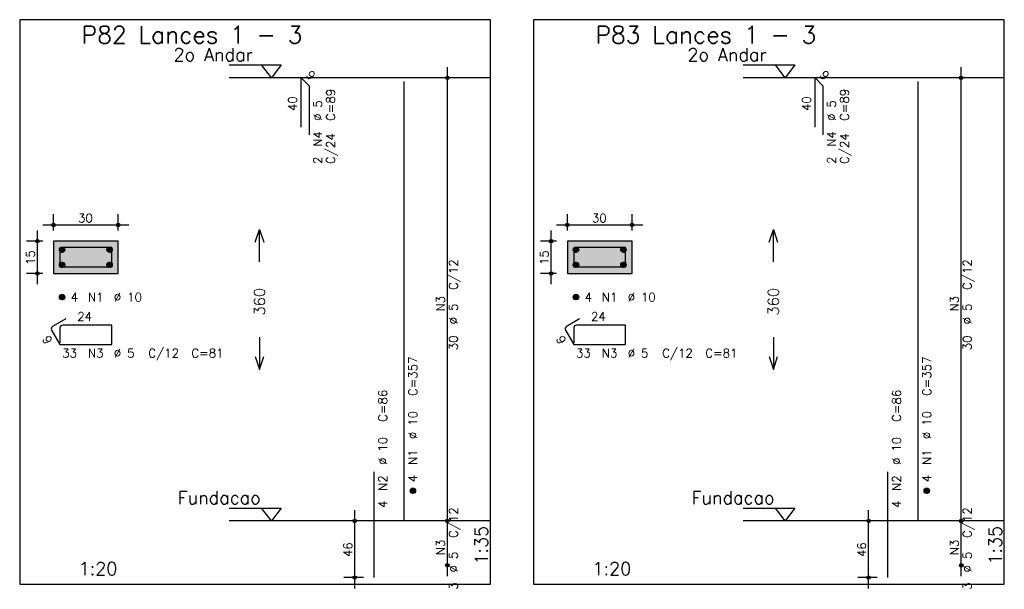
# Model space of a CAD drawing. Extents: x 0 to 119, y 0 to 84.
# Tile 6 of 13: x 63 to 85, y 29 to 42. Entities that reach past the tile are written whole.
import ezdxf

# ---------------------------------------------------------------- set-up
doc = ezdxf.new("R2010")
doc.units = 0
doc.header["$MEASUREMENT"] = 0
doc.linetypes.add('ESTILO_TQS_0002', pattern=[0.4, 0.1, -0.3])
for name, color, linetype in [('1', 1, 'CONTINUOUS'), ('2', 2, 'CONTINUOUS'), ('3', 3, 'CONTINUOUS'), ('4', 4, 'CONTINUOUS'), ('6', 6, 'CONTINUOUS'), ('7', 7, 'CONTINUOUS'), ('9', 9, 'CONTINUOUS')]:
    doc.layers.add(name, color=color, linetype=linetype)
doc.styles.get("Standard").update_dxf_attribs({"font": 'ROMANS.SHX'})

msp = doc.modelspace()

# ---------------------------------------------------------------- linework, layer by layer
at = {"layer": '1', "linetype": 'Continuous'}
for points in [[(62.625, 29.381714), (73.55, 29.381714), (73.55, 42.481714), (62.625, 42.481714), (62.625, 29.381714)], [(74.55, 29.381714), (85.475, 29.381714), (85.475, 42.481714), (74.55, 42.481714), (74.55, 29.381714)], [(67.49, 41.431714), (68.69, 41.431714), (68.465, 41.131714), (68.24, 41.431714)], [(79.415, 41.431714), (80.615, 41.431714), (80.39, 41.131714), (80.165, 41.431714)], [(73.55, 41.131714), (67.49, 41.131714)], [(85.475, 41.131714), (79.415, 41.131714)], [(67.49, 31.146), (68.69, 31.146), (68.465, 30.846), (68.24, 31.146)], [(79.415, 31.146), (80.615, 31.146), (80.39, 30.846), (80.165, 31.146)], [(73.55, 30.846), (67.49, 30.846)], [(85.475, 30.846), (79.415, 30.846)]]:
    msp.add_lwpolyline(points, dxfattribs=at)
at = {"layer": '1', "linetype": 'ESTILO_TQS_0002'}
for points in [[(63.41, 36.591357), (64.91, 36.591357), (64.91, 37.341357), (63.41, 37.341357), (63.41, 36.591357)], [(75.335, 36.591357), (76.835, 36.591357), (76.835, 37.341357), (75.335, 37.341357), (75.335, 36.591357)]]:
    msp.add_lwpolyline(points, dxfattribs=at)
at = {"layer": '2', "linetype": 'Continuous'}
for p, q in [((72.55, 30.596), (72.55, 41.381714)), ((84.475, 30.596), (84.475, 41.381714)), ((72.55, 41.131714), (72.55, 41.131714)), ((84.475, 41.131714), (84.475, 41.131714)), ((63.41, 37.591357), (63.41, 37.966357)), ((64.91, 37.591357), (64.91, 37.966357)), ((75.335, 37.591357), (75.335, 37.966357)), ((76.835, 37.591357), (76.835, 37.966357)), ((63.16, 37.716357), (65.16, 37.716357)), ((75.085, 37.716357), (77.085, 37.716357)), ((63.035, 36.341357), (63.035, 37.591357)), ((74.96, 36.341357), (74.96, 37.591357)), ((63.16, 37.341357), (62.785, 37.341357)), ((63.41, 37.341357), (63.41, 37.341357)), ((63.41, 37.341357), (63.41, 37.341357)), ((64.91, 37.341357), (64.91, 37.341357)), ((75.085, 37.341357), (74.71, 37.341357)), ((75.335, 37.341357), (75.335, 37.341357)), ((75.335, 37.341357), (75.335, 37.341357)), ((76.835, 37.341357), (76.835, 37.341357)), ((63.16, 36.591357), (62.785, 36.591357)), ((63.41, 36.591357), (63.41, 36.591357)), ((75.085, 36.591357), (74.71, 36.591357)), ((75.335, 36.591357), (75.335, 36.591357)), ((70.4, 29.281714), (70.4, 31.096)), ((72.55, 29.567429), (72.55, 31.096)), ((82.325, 29.281714), (82.325, 31.096)), ((84.475, 29.567429), (84.475, 31.096)), ((70.6, 30.846), (70.15, 30.846)), ((70.85, 30.846), (70.85, 30.846)), ((72.55, 30.846), (72.55, 30.846)), ((72.55, 30.846), (72.55, 30.846)), ((82.525, 30.846), (82.075, 30.846)), ((82.775, 30.846), (82.775, 30.846)), ((84.475, 30.846), (84.475, 30.846)), ((84.475, 30.846), (84.475, 30.846)), ((72.55, 29.817429), (72.55, 29.817429)), ((84.475, 29.817429), (84.475, 29.817429)), ((70.6, 29.531714), (70.15, 29.531714)), ((70.85, 29.531714), (70.85, 29.531714)), ((82.525, 29.531714), (82.075, 29.531714)), ((82.775, 29.531714), (82.775, 29.531714))]:
    msp.add_line(p, q, dxfattribs=at)
for points in [[(68.09, 37.313857), (68.19, 37.613857), (68.29, 37.313857)], [(68.19, 36.863857), (68.19, 37.613857)], [(80.015, 37.313857), (80.115, 37.613857), (80.215, 37.313857)], [(80.115, 36.863857), (80.115, 37.613857)], [(63.41, 36.591357), (64.91, 36.591357), (64.91, 37.341357), (63.41, 37.341357), (63.41, 36.591357)], [(75.335, 36.591357), (76.835, 36.591357), (76.835, 37.341357), (75.335, 37.341357), (75.335, 36.591357)], [(68.19, 35.113857), (68.19, 34.363857)], [(80.115, 35.113857), (80.115, 34.363857)], [(68.09, 34.663857), (68.19, 34.363857), (68.29, 34.663857)], [(80.015, 34.663857), (80.115, 34.363857), (80.215, 34.663857)]]:
    msp.add_lwpolyline(points, dxfattribs=at)
for centre, radius in [((72.55, 41.131714), 0.041625), ((72.55, 41.131714), 0.02075), ((84.475, 41.131714), 0.041625), ((84.475, 41.131714), 0.02075), ((63.41, 37.716357), 0.04), ((63.41, 37.716357), 0.02), ((64.91, 37.716357), 0.04), ((64.91, 37.716357), 0.02), ((75.335, 37.716357), 0.04), ((75.335, 37.716357), 0.02), ((76.835, 37.716357), 0.04), ((76.835, 37.716357), 0.02), ((63.035, 37.341357), 0.04), ((63.035, 37.341357), 0.02), ((74.96, 37.341357), 0.04), ((74.96, 37.341357), 0.02), ((63.035, 36.591357), 0.04), ((63.035, 36.591357), 0.02), ((74.96, 36.591357), 0.04), ((74.96, 36.591357), 0.02), ((70.4, 30.846), 0.04), ((70.4, 30.846), 0.02), ((72.55, 30.846), 0.041625), ((72.55, 30.846), 0.041625), ((72.55, 30.846), 0.02075), ((72.55, 30.846), 0.02075), ((82.325, 30.846), 0.04), ((82.325, 30.846), 0.02), ((84.475, 30.846), 0.041625), ((84.475, 30.846), 0.041625), ((84.475, 30.846), 0.02075), ((84.475, 30.846), 0.02075), ((72.55, 29.817429), 0.041625), ((72.55, 29.817429), 0.02075), ((84.475, 29.817429), 0.041625), ((84.475, 29.817429), 0.02075), ((70.4, 29.531714), 0.04), ((70.4, 29.531714), 0.02), ((82.325, 29.531714), 0.04), ((82.325, 29.531714), 0.02)]:
    msp.add_circle(centre, radius, dxfattribs=at)
at = {"layer": '3', "linetype": 'Continuous'}
for p, q in [((63.548156, 37.132546), (63.61881, 37.2032)), ((63.548165, 37.150232), (63.601181, 37.203249)), ((63.551831, 37.118544), (63.632838, 37.19955)), ((63.557882, 37.106916), (63.644471, 37.193506)), ((63.565828, 37.097186), (63.654208, 37.185565)), ((63.575562, 37.089241), (63.662159, 37.175839)), ((63.587198, 37.0832), (63.668158, 37.16416)), ((63.601173, 37.079497), (63.671893, 37.150217)), ((63.618878, 37.079524), (63.671897, 37.132544)), ((64.648156, 37.132546), (64.71881, 37.2032)), ((64.648165, 37.150232), (64.701181, 37.203249)), ((64.651831, 37.118544), (64.732838, 37.19955)), ((64.657882, 37.106916), (64.744471, 37.193506)), ((64.665828, 37.097186), (64.754208, 37.185565)), ((64.675562, 37.089241), (64.762159, 37.175839)), ((64.687198, 37.0832), (64.768158, 37.16416)), ((64.701173, 37.079497), (64.771893, 37.150217)), ((64.718878, 37.079524), (64.771897, 37.132544)), ((75.473156, 37.132546), (75.54381, 37.2032)), ((75.473165, 37.150232), (75.526181, 37.203249)), ((75.476831, 37.118544), (75.557838, 37.19955)), ((75.482882, 37.106916), (75.569471, 37.193506)), ((75.490828, 37.097186), (75.579208, 37.185565)), ((75.500562, 37.089241), (75.587159, 37.175839)), ((75.512198, 37.0832), (75.593158, 37.16416)), ((75.526173, 37.079497), (75.596893, 37.150217)), ((75.543878, 37.079524), (75.596897, 37.132544)), ((76.573156, 37.132546), (76.64381, 37.2032)), ((76.573165, 37.150232), (76.626181, 37.203249)), ((76.576831, 37.118544), (76.657838, 37.19955)), ((76.582882, 37.106916), (76.669471, 37.193506)), ((76.590828, 37.097186), (76.679208, 37.185565)), ((76.600562, 37.089241), (76.687159, 37.175839)), ((76.612198, 37.0832), (76.693158, 37.16416)), ((76.626173, 37.079497), (76.696893, 37.150217)), ((76.643878, 37.079524), (76.696897, 37.132544)), ((63.548156, 36.782546), (63.61881, 36.8532)), ((63.548165, 36.800232), (63.601181, 36.853249)), ((63.551831, 36.768544), (63.632838, 36.84955)), ((63.557882, 36.756916), (63.644471, 36.843506)), ((63.565828, 36.747186), (63.654208, 36.835565)), ((63.575562, 36.739241), (63.662159, 36.825839)), ((63.587198, 36.7332), (63.668158, 36.81416)), ((63.601173, 36.729497), (63.671893, 36.800217)), ((64.648156, 36.782546), (64.71881, 36.8532)), ((64.648165, 36.800232), (64.701181, 36.853249)), ((64.651831, 36.768544), (64.732838, 36.84955)), ((64.657882, 36.756916), (64.744471, 36.843506)), ((64.665828, 36.747186), (64.754208, 36.835565)), ((64.675562, 36.739241), (64.762159, 36.825839)), ((64.687198, 36.7332), (64.768158, 36.81416)), ((64.701173, 36.729497), (64.771893, 36.800217)), ((75.473156, 36.782546), (75.54381, 36.8532)), ((75.473165, 36.800232), (75.526181, 36.853249)), ((75.476831, 36.768544), (75.557838, 36.84955)), ((75.482882, 36.756916), (75.569471, 36.843506)), ((75.490828, 36.747186), (75.579208, 36.835565)), ((75.500562, 36.739241), (75.587159, 36.825839)), ((75.512198, 36.7332), (75.593158, 36.81416)), ((75.526173, 36.729497), (75.596893, 36.800217)), ((76.573156, 36.782546), (76.64381, 36.8532)), ((76.573165, 36.800232), (76.626181, 36.853249)), ((76.576831, 36.768544), (76.657838, 36.84955)), ((76.582882, 36.756916), (76.669471, 36.843506)), ((76.590828, 36.747186), (76.679208, 36.835565)), ((76.600562, 36.739241), (76.687159, 36.825839)), ((76.612198, 36.7332), (76.693158, 36.81416)), ((76.626173, 36.729497), (76.696893, 36.800217)), ((63.618878, 36.729524), (63.671897, 36.782544)), ((64.718878, 36.729524), (64.771897, 36.782544)), ((75.543878, 36.729524), (75.596897, 36.782544)), ((76.643878, 36.729524), (76.696897, 36.782544)), ((63.548156, 36.032546), (63.61881, 36.1032)), ((63.548165, 36.050232), (63.601181, 36.103249)), ((75.473156, 36.032546), (75.54381, 36.1032)), ((75.473165, 36.050232), (75.526181, 36.103249)), ((63.551831, 36.018544), (63.632838, 36.09955)), ((63.557882, 36.006916), (63.644471, 36.093506)), ((63.565828, 35.997186), (63.654208, 36.085565)), ((63.575562, 35.989241), (63.662159, 36.075839)), ((63.587198, 35.9832), (63.668158, 36.06416)), ((63.601173, 35.979497), (63.671893, 36.050217)), ((63.618878, 35.979524), (63.671897, 36.032544)), ((75.476831, 36.018544), (75.557838, 36.09955)), ((75.482882, 36.006916), (75.569471, 36.093506)), ((75.490828, 35.997186), (75.579208, 36.085565)), ((75.500562, 35.989241), (75.587159, 36.075839)), ((75.512198, 35.9832), (75.593158, 36.06416)), ((75.526173, 35.979497), (75.596893, 36.050217)), ((75.543878, 35.979524), (75.596897, 36.032544)), ((71.688156, 31.537189), (71.75881, 31.607843)), ((71.688165, 31.554875), (71.741181, 31.607892)), ((71.691831, 31.523187), (71.772838, 31.604193)), ((71.697882, 31.511559), (71.784471, 31.598149)), ((71.705828, 31.501828), (71.794208, 31.590208)), ((71.715562, 31.493884), (71.802159, 31.580482)), ((71.727198, 31.487843), (71.808158, 31.568803)), ((71.741173, 31.48414), (71.811893, 31.55486)), ((71.758878, 31.484167), (71.811897, 31.537187)), ((83.613156, 31.537189), (83.68381, 31.607843)), ((83.613165, 31.554875), (83.666181, 31.607892)), ((83.616831, 31.523187), (83.697838, 31.604193)), ((83.622882, 31.511559), (83.709471, 31.598149)), ((83.630828, 31.501828), (83.719208, 31.590208)), ((83.640562, 31.493884), (83.727159, 31.580482)), ((83.652198, 31.487843), (83.733158, 31.568803)), ((83.666173, 31.48414), (83.736893, 31.55486)), ((83.683878, 31.484167), (83.736897, 31.537187))]:
    msp.add_line(p, q, dxfattribs=at)
for centre in [(63.61, 37.141357), (64.71, 37.141357), (75.535, 37.141357), (76.635, 37.141357), (63.61, 36.791357), (64.71, 36.791357), (75.535, 36.791357), (76.635, 36.791357), (63.61, 36.041357), (75.535, 36.041357), (71.75, 31.546), (83.675, 31.546)]:
    msp.add_circle(centre, 0.0625, dxfattribs=at)
at = {"layer": '4', "linetype": 'Continuous'}
for p, q in [((63.56, 37.128857), (63.56, 36.741357)), ((63.56, 37.128857), (63.56, 36.778857)), ((63.9725, 37.191357), (63.6225, 37.191357)), ((64.76, 37.191357), (63.6225, 37.191357)), ((64.76, 36.741357), (64.76, 37.191357)), ((75.485, 37.128857), (75.485, 36.741357)), ((75.485, 37.128857), (75.485, 36.778857)), ((75.8975, 37.191357), (75.5475, 37.191357)), ((76.685, 37.191357), (75.5475, 37.191357)), ((76.685, 36.741357), (76.685, 37.191357)), ((63.56, 36.741357), (64.76, 36.741357)), ((75.485, 36.741357), (76.685, 36.741357))]:
    msp.add_line(p, q, dxfattribs=at)
for centre in [(63.6225, 37.128857), (63.6225, 37.128857), (75.5475, 37.128857), (75.5475, 37.128857)]:
    msp.add_arc(centre, 0.0625, 90, 180, dxfattribs=at)
at = {"layer": '6', "linetype": 'Continuous'}
for p, q in [((69.158174, 39.988857), (69.158174, 41.131714)), ((69.158174, 41.131714), (69.340002, 40.949887)), ((81.083174, 39.988857), (81.083174, 41.131714)), ((81.083174, 41.131714), (81.265002, 40.949887)), ((69.340002, 40.949887), (69.340002, 39.80703)), ((71.55, 30.846), (71.55, 41.046)), ((81.265002, 40.949887), (81.265002, 39.80703)), ((83.475, 30.846), (83.475, 41.046)), ((63.692235, 35.537319), (63.389127, 35.362319)), ((75.617235, 35.537319), (75.314127, 35.362319)), ((63.36625, 35.276942), (63.56, 34.941357)), ((63.56, 35.328857), (63.56, 34.978857)), ((64.76, 35.391357), (63.6225, 35.391357)), ((64.76, 34.941357), (64.76, 35.391357)), ((75.29125, 35.276942), (75.485, 34.941357)), ((75.485, 35.328857), (75.485, 34.978857)), ((76.685, 35.391357), (75.5475, 35.391357)), ((76.685, 34.941357), (76.685, 35.391357)), ((63.56, 34.941357), (64.76, 34.941357)), ((75.485, 34.941357), (76.685, 34.941357)), ((70.85, 29.531714), (70.85, 31.988857)), ((82.775, 29.531714), (82.775, 31.988857))]:
    msp.add_line(p, q, dxfattribs=at)
for centre, start, end in [((63.420377, 35.308192), 120, 210), ((63.6225, 35.328857), 90, 180), ((75.345377, 35.308192), 120, 210), ((75.5475, 35.328857), 90, 180)]:
    msp.add_arc(centre, 0.0625, start, end, dxfattribs=at)
at = {"layer": '9', "linetype": 'Continuous'}
for points in [[(63.41, 36.591357), (64.91, 36.591357), (64.91, 37.341357)], [(63.41, 36.591357), (64.91, 37.341357), (63.41, 37.341357)], [(63.41, 36.591357), (63.41, 37.341357), (63.41, 36.591357)], [(75.335, 36.591357), (76.835, 36.591357), (76.835, 37.341357)], [(75.335, 36.591357), (76.835, 37.341357), (75.335, 37.341357)], [(75.335, 36.591357), (75.335, 37.341357), (75.335, 36.591357)]]:
    msp.add_solid(points, dxfattribs=at)

# ---------------------------------------------------------------- texts
at = {"layer": '1', "linetype": 'Continuous'}
for s, p in [(' 2o Andar', (65.99, 41.521714)), (' 2o Andar', (77.915, 41.521714)), ('Fundacao', (66.29, 31.236)), ('Fundacao', (78.215, 31.236))]:
    msp.add_text(s, height=0.3, dxfattribs=at).set_placement(p)
at = {"layer": '2', "linetype": 'Continuous'}
for s, height, rotation, p in [('9', 0.2, 315, (69.249088, 41.182222)), ('9', 0.2, 315, (81.174088, 41.182222)), ('C=89', 0.2, 90, (69.94, 40.131714)), ('C=89', 0.2, 90, (81.865, 40.131714)), ('40', 0.2, 90, (69.058174, 40.360286)), ('%%c 5', 0.2, 90, (69.64, 40.131714)), ('40', 0.2, 90, (80.983174, 40.360286)), ('%%c 5', 0.2, 90, (81.565, 40.131714)), ('N4', 0.2, 90, (69.64, 39.531714)), ('N4', 0.2, 90, (81.565, 39.531714)), ('C/24', 0.2, 90, (69.94, 39.131714)), ('C/24', 0.2, 90, (81.865, 39.131714)), ('2', 0.2, 90, (69.64, 39.131714)), ('2', 0.2, 90, (81.565, 39.131714)), ('15', 0.2, 90, (62.975, 36.786357)), ('15', 0.2, 90, (74.9, 36.786357)), ('C/12', 0.2, 90, (72.79, 36.208857)), ('C/12', 0.2, 90, (84.715, 36.208857)), ('360', 0.25, 90, (68.315, 35.613857)), ('360', 0.25, 90, (80.24, 35.613857)), ('N3', 0.2, 90, (72.49, 35.708857)), ('N3', 0.2, 90, (84.415, 35.708857)), ('%%c 5', 0.2, 90, (72.79, 35.408857)), ('%%c 5', 0.2, 90, (84.715, 35.408857)), ('9', 0.2, 300, (63.137692, 35.072815)), ('30', 0.2, 90, (72.79, 34.808857)), ('9', 0.2, 300, (75.062692, 35.072815)), ('30', 0.2, 90, (84.715, 34.808857)), ('C=357', 0.2, 90, (71.85, 33.746)), ('C=357', 0.2, 90, (83.775, 33.746)), ('C=86', 0.2, 90, (71.15, 33.146)), ('C=86', 0.2, 90, (83.075, 33.146)), ('%%c 10', 0.2, 90, (71.85, 32.746)), ('%%c 10', 0.2, 90, (83.775, 32.746)), ('%%c 10', 0.2, 90, (71.15, 32.146)), ('%%c 10', 0.2, 90, (83.075, 32.146)), ('N1', 0.2, 90, (71.85, 32.146)), ('N1', 0.2, 90, (83.775, 32.146)), ('N2', 0.2, 90, (71.15, 31.546)), ('4', 0.2, 90, (71.85, 31.746)), ('N2', 0.2, 90, (83.075, 31.546)), ('4', 0.2, 90, (83.775, 31.746)), ('4', 0.2, 90, (71.15, 31.146)), ('4', 0.2, 90, (83.075, 31.146)), ('C/12', 0.2, 90, (72.79, 30.451714)), ('C/12', 0.2, 90, (84.715, 30.451714)), ('1:35', 0.3, 90, (73.49, 29.831714)), ('1:35', 0.3, 90, (85.415, 29.831714)), ('46', 0.2, 90, (70.34, 30.008857)), ('N3', 0.2, 90, (72.49, 30.051714)), ('46', 0.2, 90, (82.265, 30.008857)), ('N3', 0.2, 90, (84.415, 30.051714)), ('%%c 5', 0.2, 90, (72.79, 29.651714)), ('%%c 5', 0.2, 90, (84.715, 29.651714)), ('3', 0.2, 90, (72.79, 29.251714)), ('3', 0.2, 90, (84.715, 29.251714))]:
    msp.add_text(s, height=height, rotation=rotation, dxfattribs=at).set_placement(p)
for s, height, p in [('1', 0.01, (73.34, 41.131714)), ('1', 0.01, (85.265, 41.131714)), ('30', 0.2, (63.98, 37.776357)), ('30', 0.2, (75.905, 37.776357)), ('4', 0.2, (63.81, 35.941357)), ('N1', 0.2, (64.21, 35.941357)), ('%%c 10', 0.2, (64.81, 35.941357)), ('4', 0.2, (75.735, 35.941357)), ('N1', 0.2, (76.135, 35.941357)), ('%%c 10', 0.2, (76.735, 35.941357)), ('24', 0.2, (63.96, 35.491357)), ('24', 0.2, (75.885, 35.491357)), ('33', 0.2, (63.61, 34.641357)), ('N3', 0.2, (64.21, 34.641357)), ('%%c 5', 0.2, (64.81, 34.641357)), ('C/12', 0.2, (65.61, 34.641357)), ('C=81', 0.2, (66.61, 34.641357)), ('33', 0.2, (75.535, 34.641357)), ('N3', 0.2, (76.135, 34.641357)), ('%%c 5', 0.2, (76.735, 34.641357)), ('C/12', 0.2, (77.535, 34.641357)), ('C=81', 0.2, (78.535, 34.641357)), ('0', 0.01, (73.34, 30.846)), ('0', 0.01, (85.265, 30.846)), ('1:20', 0.3, (63.9925, 29.591714)), ('1:20', 0.3, (75.9175, 29.591714))]:
    msp.add_text(s, height=height, dxfattribs=at).set_placement(p)
at = {"layer": '7', "linetype": 'Continuous'}
for s, p in [('P82 Lances 1 - 3', (64.0625, 41.931714)), ('P83 Lances 1 - 3', (75.9875, 41.931714))]:
    msp.add_text(s, height=0.4, dxfattribs=at).set_placement(p)

doc.saveas('drawing.dxf')
